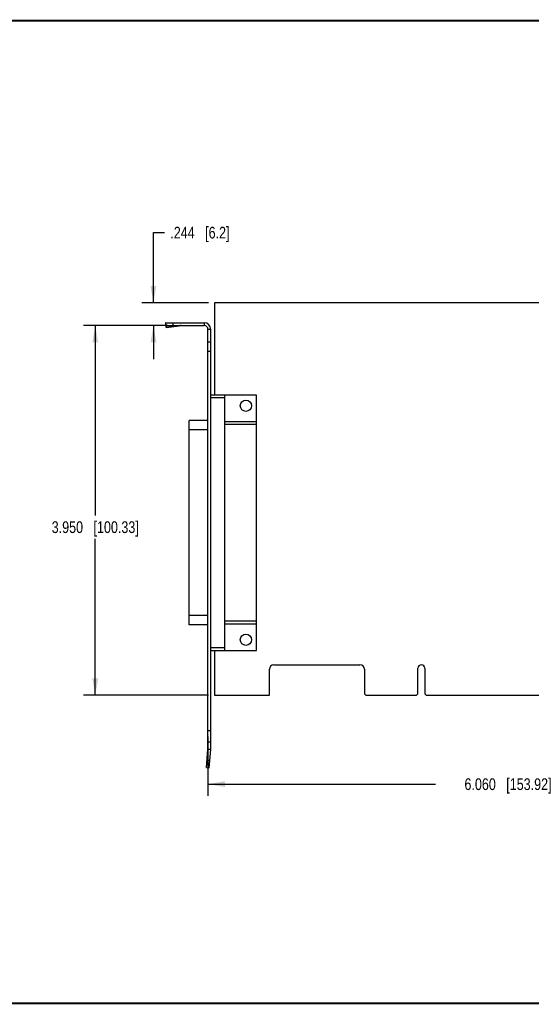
# Model space of a CAD drawing. Header units: inches. Extents: x 0.2 to 16.8, y 0.2 to 10.8.
# Tile 2 of 11: x 5.8 to 11.3, y 0.2 to 10.8. Entities that reach past the tile are written whole.
import ezdxf

# ---------------------------------------------------------------- set-up
doc = ezdxf.new("R2010")
doc.units = ezdxf.units.IN
doc.header["$LTSCALE"] = 0.935
doc.header["$MEASUREMENT"] = 0
doc.layers.get('0').update_dxf_attribs({"linetype": 'CONTINUOUS'})
doc.layers.add('DIMENSIONS', color=7, linetype='CONTINUOUS')
doc.styles.get("Standard").update_dxf_attribs({"font": 'txt', "width": 0.8})
doc.dimstyles.new('DIMSTYLE_1', dxfattribs={"dimtxt": 0.125, "dimasz": 0.18, "dimexe": 0.18, "dimexo": 0.0625, "dimgap": 0.09, "dimtad": 0, "dimtih": 1, "dimtoh": 1, "dimdec": 3, "dimzin": 4, "dimdsep": 46, "dimtxsty": 'STANDARD', "dimblk": '_FILLED', "dimblk1": '_FILLED', "dimblk2": '_FILLED', "dimcen": 0.09, "dimadec": 0, "dimazin": 0, "dimtp": 0.01, "dimtm": 0.01, "dimtfac": 1, "dimtdec": 3, "dimtofl": 0, "dimtmove": 0, "dimatfit": 3, "dimldrblk": '_FILLED', "dimfxl": 1, "dimtolj": 1, "dimtzin": 4, "dimarcsym": 0})

# ---------------------------------------------------------------- blocks, each defined once
blk = doc.blocks.new('_FILLED')
at = {"color": 0, "linetype": 'BYBLOCK'}
blk.add_solid([(0, 0), (-1, 0.174), (-1, -0.174)], dxfattribs=at)
blk = doc.blocks.new('*D1')
at = {"layer": 'DIMENSIONS', "color": 2, "linetype": 'CONTINUOUS'}
for p, q in [((13.91, 3.812), (13.91, 2.476)), ((7.85, 3.109), (7.85, 2.476)), ((7.85, 2.601), (10.277, 2.601)), ((13.91, 2.601), (11.827, 2.601))]:
    blk.add_line(p, q, dxfattribs=at)
at = {"layer": 'DIMENSIONS', "color": 2, "linetype": 'CONTINUOUS', "xscale": 0.18, "yscale": 0.18, "zscale": 0.18, "rotation": 180}
blk.add_blockref('_FILLED', (7.85, 2.601), dxfattribs=at)
at = {"layer": 'DIMENSIONS', "color": 2, "linetype": 'CONTINUOUS', "xscale": 0.18, "yscale": 0.18, "zscale": 0.18}
blk.add_blockref('_FILLED', (13.91, 2.601), dxfattribs=at)
at = {"layer": 'DIMENSIONS', "color": 2, "linetype": 'CONTINUOUS', "insert": (11.052, 2.663), "char_height": 0.125, "width": 1.425, "attachment_point": 2, "line_spacing_factor": 0.9}
blk.add_mtext('6.060{\\Ftxt.shx;\\W1.000000;\\H0.125000; }[153.92]', dxfattribs=at)
blk = doc.blocks.new('*D2')
at = {"layer": 'DIMENSIONS', "color": 2, "linetype": 'CONTINUOUS'}
for p, q in [((7.418, 7.5), (6.522, 7.5)), ((6.647, 7.5), (6.647, 5.471)), ((6.647, 3.55), (6.647, 5.221)), ((7.857, 3.55), (6.522, 3.55))]:
    blk.add_line(p, q, dxfattribs=at)
at = {"layer": 'DIMENSIONS', "color": 2, "linetype": 'CONTINUOUS', "xscale": 0.18, "yscale": 0.18, "zscale": 0.18}
for p, rotation in [((6.647, 7.5), 90), ((6.647, 3.55), 270)]:
    blk.add_blockref('_FILLED', p, dxfattribs=dict(at, rotation=rotation))
at = {"layer": 'DIMENSIONS', "color": 2, "linetype": 'CONTINUOUS', "insert": (6.647, 5.409), "char_height": 0.125, "width": 1.425, "attachment_point": 2, "line_spacing_factor": 0.9}
blk.add_mtext('3.950{\\Ftxt.shx;\\W1.000000;\\H0.125000; }[100.33]', dxfattribs=at)
blk = doc.blocks.new('*D3')
at = {"layer": 'DIMENSIONS', "color": 2, "linetype": 'CONTINUOUS'}
for p, q in [((7.268, 7.744), (7.268, 8.494)), ((7.268, 8.494), (7.386, 8.494)), ((7.857, 7.744), (7.143, 7.744)), ((7.418, 7.5), (7.143, 7.5)), ((7.268, 7.5), (7.268, 7.14))]:
    blk.add_line(p, q, dxfattribs=at)
at = {"layer": 'DIMENSIONS', "color": 2, "linetype": 'CONTINUOUS', "xscale": 0.18, "yscale": 0.18, "zscale": 0.18}
for p, rotation in [((7.268, 7.744), 270), ((7.268, 7.5), 90)]:
    blk.add_blockref('_FILLED', p, dxfattribs=dict(at, rotation=rotation))
at = {"layer": 'DIMENSIONS', "color": 2, "linetype": 'CONTINUOUS', "insert": (7.448, 8.556), "char_height": 0.125, "width": 1.025, "attachment_point": 1, "line_spacing_factor": 0.9}
blk.add_mtext('.244{\\Ftxt.shx;\\W1.000000;\\H0.125000; }[6.2]', dxfattribs=at)

msp = doc.modelspace()

# ---------------------------------------------------------------- linework, layer by layer
at = {"color": 7, "linetype": 'CONTINUOUS'}
for p, q in [((7.9191, 7.744), (7.9191, 6.7585)), ((13.9101, 7.744), (7.9191, 7.744)), ((7.3975, 7.5277), (7.3987, 7.5094)), ((7.3975, 7.5277), (7.4001, 7.5085)), ((7.4026, 7.4804), (7.3987, 7.5094)), ((7.4001, 7.5), (7.4001, 7.53)), ((7.4001, 7.53), (7.8101, 7.53)), ((7.4001, 7.5), (7.8101, 7.5)), ((7.4014, 7.4988), (7.4026, 7.4804)), ((7.4014, 7.4988), (7.543, 7.4988)), ((7.4026, 7.4804), (7.543, 7.4988)), ((7.4801, 7.5), (7.4801, 7.53)), ((7.8101, 7.53), (7.8101, 7.5)), ((7.8501, 2.976), (7.8501, 7.46)), ((7.8801, 7.46), (7.8501, 7.46)), ((7.8801, 2.976), (7.8801, 7.46)), ((7.8801, 7.323), (7.8501, 7.323)), ((7.8801, 7.223), (7.8501, 7.223)), ((8.3681, 6.7585), (7.8801, 6.7585)), ((8.0301, 4.0295), (8.0301, 6.7585)), ((8.3681, 4.0295), (8.3681, 6.7585)), ((8.0301, 6.7285), (7.8801, 6.7285)), ((7.6501, 4.303), (7.6501, 6.485)), ((7.8501, 6.485), (7.6501, 6.485)), ((8.3681, 6.473), (8.0301, 6.473)), ((8.3681, 6.443), (8.0301, 6.443)), ((7.8501, 6.385), (7.6501, 6.385)), ((7.8501, 4.403), (7.6501, 4.403)), ((8.0301, 4.345), (8.3681, 4.345)), ((8.0301, 4.315), (8.3681, 4.315)), ((7.8501, 4.303), (7.6501, 4.303)), ((7.8801, 4.0595), (8.0301, 4.0595)), ((7.8801, 4.0295), (8.3681, 4.0295)), ((7.9191, 4.0295), (7.9191, 3.55)), ((8.5051, 3.55), (8.5051, 3.828)), ((8.5521, 3.875), (9.4721, 3.875)), ((9.5191, 3.828), (9.5191, 3.565)), ((10.0906, 3.565), (10.0906, 3.8385)), ((10.1636, 3.8385), (10.1636, 3.565)), ((7.9191, 3.55), (8.5051, 3.55)), ((9.5191, 3.565), (9.5341, 3.55)), ((9.5341, 3.55), (10.0756, 3.55)), ((10.0756, 3.55), (10.0906, 3.565)), ((10.1636, 3.565), (10.1786, 3.55)), ((10.1786, 3.55), (11.9756, 3.55)), ((7.8801, 3.1711), (7.8501, 3.1711)), ((7.8328, 2.7775), (7.8499, 2.9729)), ((7.8499, 2.9729), (7.8798, 2.9703)), ((7.8801, 3.05), (7.8501, 3.05)), ((7.8501, 2.976), (7.8801, 2.976)), ((7.8627, 2.7749), (7.8798, 2.9703)), ((7.8398, 2.8572), (7.8697, 2.8546)), ((7.8328, 2.7775), (7.8627, 2.7749))]:
    msp.add_line(p, q, dxfattribs=at)
at = {"color": 7, "linetype": 'CONTINUOUS', "const_width": 0.02}
for points in [[(16.75, 10.7586), (0.25, 10.7586)], [(0.25, 0.2586), (16.75, 0.2586)]]:
    msp.add_lwpolyline(points, dxfattribs=at)
at = {"color": 7, "linetype": 'CONTINUOUS'}
for centre in [(8.2551, 6.644), (8.2551, 4.144)]:
    msp.add_circle(centre, 0.06, dxfattribs=at)
for centre, radius, start, end in [((7.5651, 7.2947), 0.2052, 90.01921, 96.1799), ((7.8101, 7.46), 0.07, 0, 90), ((7.8101, 7.46), 0.04, 0, 90), ((8.5521, 3.828), 0.047, 90, 180), ((9.4721, 3.828), 0.047, 0, 90), ((10.1271, 3.8385), 0.0365, 0, 180), ((7.8151, 2.976), 0.035, 355, 360), ((7.8151, 2.976), 0.065, 355, 360)]:
    msp.add_arc(centre, radius, start, end, dxfattribs=at)
for points, knots in [([(7.4001, 7.53), (7.3999, 7.53), (7.3997, 7.5299), (7.3993, 7.5298), (7.3987, 7.5294), (7.398, 7.5287), (7.3977, 7.5281), (7.3975, 7.5277)], [0, 0, 0, 0, 0.0946561, 0.1929937, 0.4124721, 0.6780176, 1, 1, 1, 1]), ([(7.4001, 7.5), (7.4001, 7.5), (7.4002, 7.4999), (7.4004, 7.4999), (7.4005, 7.4998), (7.4008, 7.4996), (7.4011, 7.4993), (7.4013, 7.4989), (7.4014, 7.4988)], [0, 0, 0, 0, 0.0858635, 0.1767971, 0.2770528, 0.3897916, 0.6605564, 1, 1, 1, 1])]:
    msp.add_open_spline(points, degree=3, knots=knots, dxfattribs=at)

# ---------------------------------------------------------------- dimensions: what is measured, and where the dimension line sits
at = {"layer": 'DIMENSIONS', "color": 2, "linetype": 'CONTINUOUS'}
for base, p1, p2, angle, picture, middle in [((7.2681, 7.744), (7.4176, 7.5), (7.8566, 7.744), 90, '*D3', (7.9606, 8.494)), ((6.6475, 7.5), (7.8566, 3.55), (7.4176, 7.5), 90, '*D2', (6.4975, 5.3465)), ((7.8501, 2.6008), (13.9101, 3.8125), (7.8501, 3.1086), 180, '*D1', (10.9022, 2.6008))]:
    dim = msp.add_linear_dim(base=base, p1=p1, p2=p2, angle=angle, dimstyle='DIMSTYLE_1', dxfattribs=at)
    dim.commit()
    dim.dimension.update_dxf_attribs({"geometry": picture, "text_midpoint": middle, "dimtype": 160})

doc.saveas('drawing.dxf')
